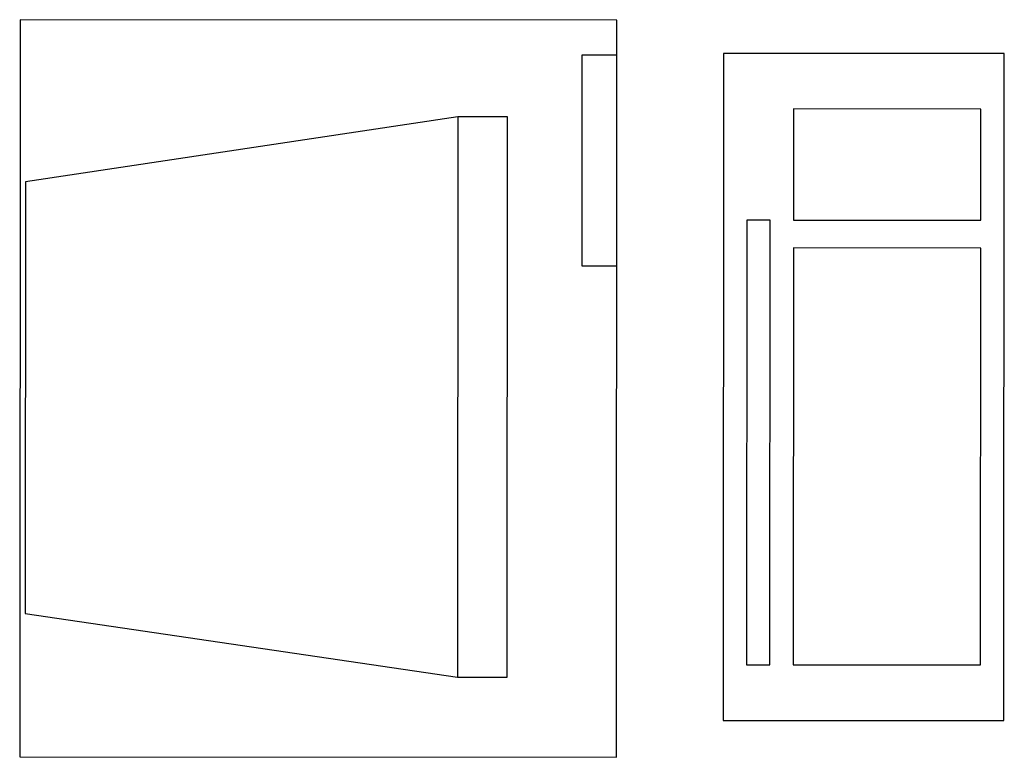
# Model space of a CAD drawing. Extents: x 20.221 to 20.884, y 13.588 to 14.085.
import ezdxf

# ---------------------------------------------------------------- set-up
doc = ezdxf.new("R2010")
doc.units = 0
doc.header["$LTSCALE"] = 0.25
doc.header["$MEASUREMENT"] = 0
doc.layers.get('0').update_dxf_attribs({"linetype": 'CONTINUOUS'})
doc.layers.add('MUEBLES', color=2, linetype='CONTINUOUS')

# ---------------------------------------------------------------- blocks, each defined once
blk = doc.blocks.new('RECTANG')
for p, q in [((1, 1), (0, 1)), ((0, 1), (0, 0)), ((1, 0), (1, 1)), ((0, 0), (1, 0))]:
    blk.add_line(p, q)
blk = doc.blocks.new('IBMAT', base_point=(61, 306))
for p, q in [((75, 307), (75, 306)), ((81, 307), (75, 307)), ((81, 306), (81, 307))]:
    blk.add_line(p, q)
at = {"xscale": 21, "yscale": 17, "zscale": 21}
blk.add_blockref('RECTANG', (61, 306), dxfattribs=at)
blk = doc.blocks.new('12COMP02')
for p, q in [((0.1075, 0.4422), (0.05991, 0.11886)), ((0.43045, 0.44198), (0.1075, 0.4422)), ((0.47901, 0.11858), (0.43045, 0.44198)), ((0.05991, 0.11886), (0.05989, 0.08173)), ((0.47901, 0.11858), (0.05991, 0.11886)), ((0.47899, 0.08145), (0.47901, 0.11858)), ((0.05989, 0.08173), (0.47899, 0.08145))]:
    blk.add_line(p, q)
at = {"xscale": 0.02625969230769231, "yscale": 0.02625969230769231, "zscale": 0.02625969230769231, "rotation": 359.9617819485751}
blk.add_blockref('IBMAT', (0, 0), dxfattribs=at)
blk = doc.blocks.new('KEYBOARD')
at = {"color": 0}
for p, q in [((0, 8), (0, 0)), ((19, 8), (0, 8)), ((19, 0), (19, 8)), ((14.25, 7.333), (1.583, 7.333)), ((1.583, 7.333), (1.583, 6.667)), ((14.25, 6.667), (14.25, 7.333)), ((1.583, 6.667), (14.25, 6.667)), ((1.583, 6), (1.583, 0.667)), ((13.458, 6), (1.583, 6)), ((13.458, 0.667), (13.458, 6)), ((17.417, 6), (14.25, 6)), ((14.25, 6), (14.25, 0.667)), ((17.417, 0.667), (17.417, 6)), ((1.583, 0.667), (13.458, 0.667)), ((14.25, 0.667), (17.417, 0.667)), ((0, 0), (19, 0))]:
    blk.add_line(p, q, dxfattribs=at)
blk = doc.blocks.new('12COMP07')
at = {"xscale": 0.02625969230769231, "yscale": 0.02625969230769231, "zscale": 0.02625969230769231, "rotation": 359.9617819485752}
blk.add_blockref('KEYBOARD', (0, 0), dxfattribs=at)

msp = doc.modelspace()

# ---------------------------------------------------------------- block references
at = {"layer": 'MUEBLES', "xscale": 0.9, "yscale": 0.9, "zscale": 0.9, "rotation": 90}
for name, p in [('12COMP02', (20.6226, 13.58805)), ('12COMP07', (20.88343, 13.61279))]:
    msp.add_blockref(name, p, dxfattribs=at)

doc.saveas('drawing.dxf')
